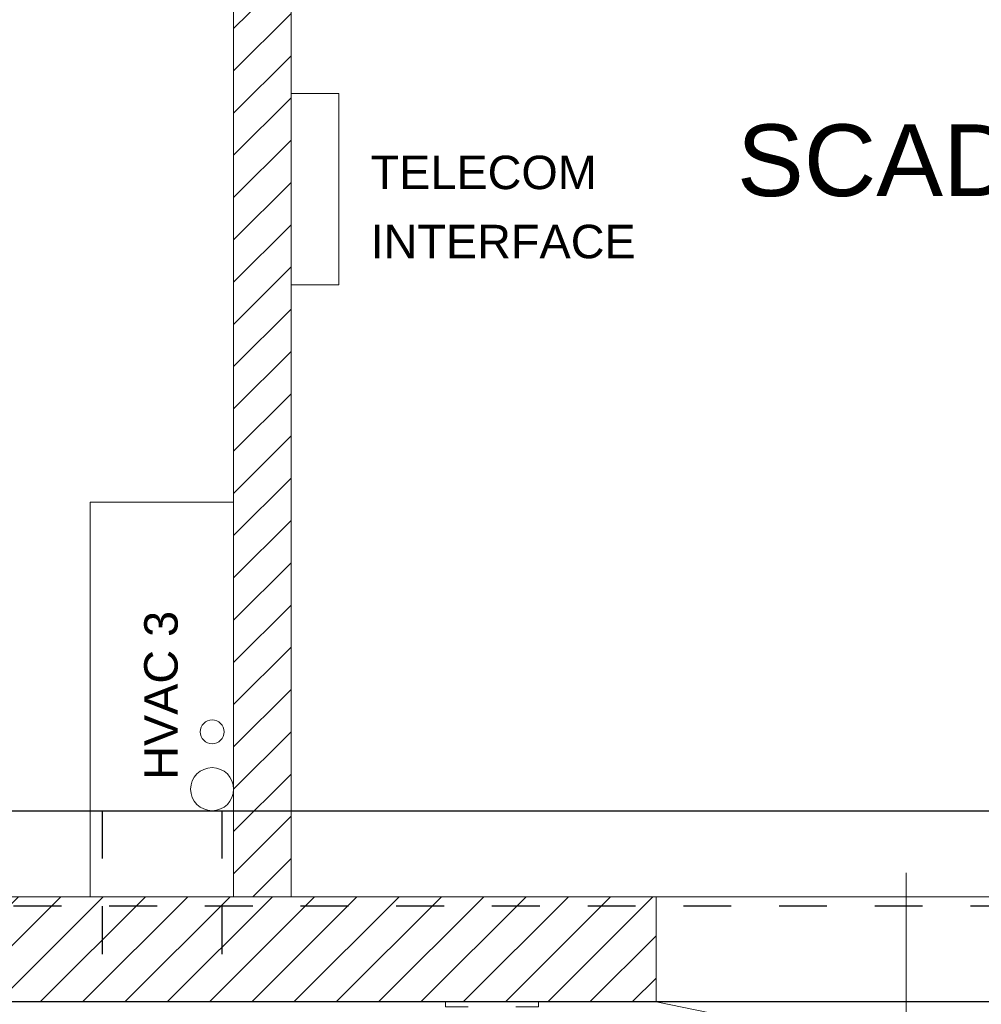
# Model space of a CAD drawing. Header units: metres. Extents: x 70279.8 to 70377.7, y 409251.8 to 409331.5.
# Tile 50 of 244: x 70323.2 to 70325.2, y 409290.8 to 409292.9. Entities that reach past the tile are written whole.
import ezdxf
from ezdxf.enums import TextEntityAlignment as Align

# ---------------------------------------------------------------- set-up
doc = ezdxf.new("R2010")
doc.units = ezdxf.units.M
doc.linetypes.add('CENTER', pattern=[2, 1.25, -0.25, 0.25, -0.25])
doc.linetypes.add('DASHED', pattern=[0.75, 0.5, -0.25])
for name, color, linetype, lineweight in [('ARCERING', 2, 'Continuous', 18), ('CONTINUOUS', 7, 'Continuous', 18), ('Onderdeel', 2, 'Continuous', 0), ('OPENINGS', 7, 'Continuous', 18), ('TEKST', 1, 'Continuous', 18)]:
    doc.layers.add(name, color=color, linetype=linetype, lineweight=lineweight)
doc.layers.add('Concrete_ foundation', color=253, linetype='Continuous')
doc.layers.add('stairs&pedestrian', color=2, linetype='Continuous')
doc.styles.add('Arial', font='arial.ttf')

# ---------------------------------------------------------------- blocks, each defined once
blk = doc.blocks.new('*A304')
at = {"layer": 'Onderdeel', "linetype": 'Continuous', "lineweight": 0}
for p, q in [((737.3144144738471, -149.3094617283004), (737.3144144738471, -148.3594617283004)), ((737.3144144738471, -148.3594617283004), (737.514414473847, -148.3594617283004)), ((737.3144144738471, -152.2594617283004), (737.3144144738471, -151.3094617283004)), ((737.514414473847, -152.2594617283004), (737.3144144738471, -152.2594617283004))]:
    blk.add_line(p, q, dxfattribs=at)
blk = doc.blocks.new('Stairs&pedestrian_9.7.2017')
at = {"layer": 'stairs&pedestrian', "lineweight": 0, "xscale": 50, "yscale": 50, "zscale": 50, "rotation": 90}
blk.add_blockref('*A304', (4544.538941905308, -36875.7207236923), dxfattribs=at)
blk = doc.blocks.new('deur-1000-muur220')
at = {"layer": 'CONTINUOUS'}
for p, q in [((-220, 1000.000000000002), (-427.6399299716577, 21.79467417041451)), ((-220, 1000), (0, 1000)), ((50, 500), (-370, 500)), ((-220, 0), (0, 0))]:
    blk.add_line(p, q, dxfattribs=at)
blk.add_arc((-220, 1000), 1000, 252.0069121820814, 270, dxfattribs=at)
blk = doc.blocks.new('A$C0A444100')
at = {"layer": 'ARCERING'}
h = blk.add_hatch(dxfattribs=at)
h.set_pattern_fill('ANSI31', color=256, scale=500)
h.set_pattern_definition([(45, (-7819.999991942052, -7199.999993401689), (-44.19417382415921, 44.19417382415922), [])])
h.paths.add_polyline_path([(12940.00000805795, 3600.000006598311), (12820.00000805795, 3600.000006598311), (12820.00000805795, 1920.000006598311), (12940.00000805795, 1920.000006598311)])
h.paths.add_polyline_path([(12940.00000805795, 4760.000006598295), (12820.00000805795, 4760.000006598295), (12820.00000805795, 3600.000006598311), (12940.00000805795, 3600.000006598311)])
h = blk.add_hatch(dxfattribs=at)
h.set_pattern_fill('ANSI31', color=256, scale=500)
h.set_pattern_definition([(45, (-8839.999991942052, -7199.999993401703), (-44.19417382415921, 44.19417382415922), [])])
h.paths.add_polyline_path([(4283.000008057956, 1920.000006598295), (3284.000008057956, 1920.000006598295), (3284.000008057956, 1700.000006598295), (4283.000008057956, 1700.000006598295)])
h.paths.add_polyline_path([(7594.000008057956, 1920.000006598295), (5328.000008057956, 1920.000006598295), (5328.000008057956, 1700.000006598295), (7594.000008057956, 1700.000006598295)])
h.paths.add_polyline_path([(13703.00000805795, 1920.000006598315), (8639.000008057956, 1920.000006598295), (8639.000008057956, 1700.000006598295), (13703.00000805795, 1700.000006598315)])
at = {"layer": 'Concrete_ foundation', "linetype": 'DASHED', "ltscale": 3}
blk.add_line((12545.00000805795, 2100.000006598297), (12545.00000805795, 1700.000006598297), dxfattribs=at)
at = {"layer": 'Concrete_ foundation', "linetype": 'CENTER', "ltscale": 5}
blk.add_line((16460.00000805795, 1900.000006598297), (1000.000008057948, 1900.000006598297), dxfattribs=at)
at = {"layer": 'Concrete_ foundation'}
blk.add_lwpolyline([(15740.00000805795, 1700.000006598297), (6220.000073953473, 1700.000006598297), (6220.000073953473, 2100.000006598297), (15740.00000805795, 2100.000006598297), (15740.00000805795, 1700.000006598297)], dxfattribs=at)
at = {"layer": 'Concrete_ foundation', "linetype": 'DASHED', "ltscale": 3}
blk.add_lwpolyline([(12795.00000805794, 1700.000006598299), (11895.00000805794, 1700.000006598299), (11895.00000805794, 2100.000006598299), (12795.00000805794, 2100.000006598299), (12795.00000805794, 1700.000006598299)], dxfattribs=at)
at = {"layer": 'CONTINUOUS'}
for p, q in [((12820.00000805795, 4760.000006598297), (12820.00000805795, 1920.000006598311)), ((12940.00000805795, 4760.000006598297), (12940.00000805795, 1920.000006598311)), ((12940.00000805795, 3600.000006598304), (13040.00000805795, 3600.000006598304)), ((12940.00000805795, 3600.000006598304), (12940.00000805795, 3200.000006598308)), ((13040.00000805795, 3600.000006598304), (13040.00000805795, 3200.000006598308)), ((13040.00000805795, 3200.000006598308), (12940.00000805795, 3200.000006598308)), ((15940.00000805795, 1920.000006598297), (1520.000008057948, 1920.000006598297)), ((16160.00000805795, 1700.000006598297), (1300.000008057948, 1700.000006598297))]:
    blk.add_line(p, q, dxfattribs=at)
blk.add_lwpolyline([(12820.00000805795, 1920.000006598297), (12820.00000805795, 2745.000006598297), (12520.00000805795, 2745.000006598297), (12520.00000805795, 1920.000006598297)], close=True, dxfattribs=at)
at = {"layer": 'OPENINGS'}
for centre, radius in [((12775.00000805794, 2265.000006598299), 25), ((12775.00000805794, 2145.000006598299), 45)]:
    blk.add_circle(centre, radius, dxfattribs=at)
at = {"layer": 'Concrete_ foundation', "yscale": 1.045, "rotation": 90}
blk.add_blockref('deur-1000-muur220', (14748.00000805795, 1920.000006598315), dxfattribs=at)
at = {"layer": 'stairs&pedestrian'}
blk.add_blockref('Stairs&pedestrian_9.7.2017', (1300.000008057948, 1700.000006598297), dxfattribs=at)
at = {"layer": 'TEKST', "style": 'Arial'}
blk.add_text('SCADA ROOM', height=150, dxfattribs=at).set_placement((14587.9759211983, 3385.44239944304), align=Align.CENTER)
for s, p in [('TELECOM', (13106.28631107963, 3400.000006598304)), ('INTERFACE', (13106.28631107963, 3255.422926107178))]:
    blk.add_text(s, height=70, dxfattribs=at).set_placement(p)
blk.add_text('HVAC 3', height=70, rotation=90, dxfattribs=at).set_placement((12702.99122706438, 2341.220189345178), align=Align.CENTER)

msp = doc.modelspace()

# ---------------------------------------------------------------- linework, layer by layer
msp.add_line((70327, 409290.8499999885), (70312.1400000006, 409290.8499999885))

# ---------------------------------------------------------------- block references
at = {"xscale": 0.001, "yscale": 0.001, "zscale": 0.001}
msp.add_blockref('A$C0A444100', (70310.83999999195, 409289.1499999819), dxfattribs=at)

doc.saveas('drawing.dxf')
